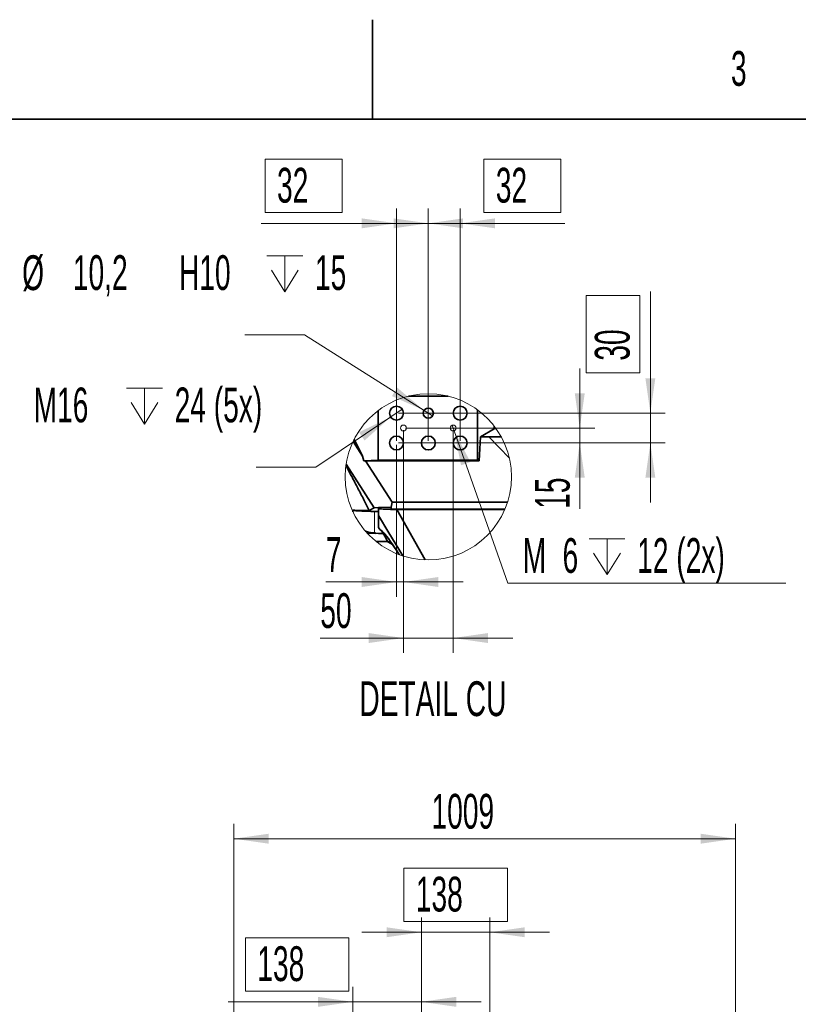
# Model space of a CAD drawing. Header units: millimetres. Extents: x 0 to 11920, y 0 to 8400.
# Tile 36 of 120: x 2300 to 3866, y 6419 to 8400. Entities that reach past the tile are written whole.
import ezdxf

# ---------------------------------------------------------------- set-up
doc = ezdxf.new("R2010")
doc.units = ezdxf.units.MM
doc.header["$LTSCALE"] = 20
doc.styles.add('SLDTEXTSTYLE0', font='TXT', dxfattribs={"width": 0.605})
doc.dimstyles.new('SLDDIMSTYLE1', dxfattribs={"dimtxt": 70, "dimasz": 70, "dimexe": 0, "dimexo": 0.0625, "dimgap": -17.5, "dimtad": 1, "dimdec": 1, "dimrnd": 1e-09, "dimzin": 12, "dimdsep": 46, "dimtxsty": 'SLDTEXTSTYLE0', "dimsah": 1, "dimcen": 0.09, "dimadec": 0, "dimazin": 3, "dimtfac": 1, "dimtmove": 0, "dimatfit": 0, "dimfxl": 1, "dimfrac": 2, "dimtolj": 1, "dimarcsym": 0})
doc.dimstyles.new('SLDDIMSTYLE11', dxfattribs={"dimtxt": 70, "dimasz": 70, "dimexe": 0, "dimexo": 0.0625, "dimgap": 17.5, "dimtad": 1, "dimdec": 1, "dimlfac": 0.5, "dimrnd": 1e-09, "dimzin": 12, "dimdsep": 46, "dimtxsty": 'SLDTEXTSTYLE0', "dimsah": 1, "dimcen": 0.09, "dimadec": 0, "dimazin": 3, "dimtfac": 1, "dimtmove": 0, "dimatfit": 0, "dimfxl": 1, "dimfrac": 2, "dimtolj": 1, "dimtzin": 12, "dimarcsym": 0})
doc.dimstyles.new('SLDDIMSTYLE14', dxfattribs={"dimtxt": 70, "dimasz": 70, "dimexe": 0, "dimexo": 0.0625, "dimgap": 17.5, "dimtad": 0, "dimtih": 1, "dimtoh": 1, "dimdec": 1, "dimlfac": 0.5, "dimrnd": 1e-09, "dimzin": 12, "dimdsep": 46, "dimtxsty": 'SLDTEXTSTYLE0', "dimblk1": 'NONE', "dimsah": 1, "dimcen": 0, "dimadec": 0, "dimazin": 3, "dimtfac": 1, "dimtmove": 0, "dimatfit": 3, "dimldrblk": 'NONE', "dimfxl": 1, "dimfrac": 2, "dimtolj": 1, "dimtzin": 12, "dimarcsym": 0})
doc.dimstyles.new('SLDDIMSTYLE18', dxfattribs={"dimtxt": 70, "dimasz": 70, "dimexe": 0, "dimexo": 0.0625, "dimgap": -17.5, "dimtad": 1, "dimdec": 1, "dimlfac": 0.5, "dimrnd": 1e-09, "dimzin": 12, "dimdsep": 46, "dimtxsty": 'SLDTEXTSTYLE0', "dimsah": 1, "dimcen": 0.09, "dimadec": 0, "dimazin": 3, "dimtfac": 1, "dimtmove": 0, "dimatfit": 0, "dimfxl": 1, "dimfrac": 2, "dimtolj": 1, "dimarcsym": 0})
doc.dimstyles.new('SLDDIMSTYLE20', dxfattribs={"dimtxt": 70, "dimasz": 70, "dimexe": 0, "dimexo": 0.0625, "dimgap": 17.5, "dimtad": 0, "dimtih": 1, "dimtoh": 1, "dimdec": 1, "dimlfac": 0.5, "dimrnd": 1e-09, "dimzin": 12, "dimdsep": 46, "dimtxsty": 'SLDTEXTSTYLE0', "dimblk1": 'NONE', "dimsah": 1, "dimcen": 0, "dimadec": 0, "dimazin": 3, "dimtfac": 1, "dimtmove": 0, "dimatfit": 3, "dimldrblk": 'NONE', "dimfxl": 1, "dimfrac": 2, "dimtolj": 1, "dimtzin": 12, "dimarcsym": 0})
doc.dimstyles.new('SLDDIMSTYLE9', dxfattribs={"dimtxt": 70, "dimasz": 70, "dimexe": 0, "dimexo": 0.0625, "dimgap": 17.5, "dimtad": 1, "dimdec": 0, "dimrnd": 1e-09, "dimzin": 12, "dimdsep": 46, "dimtxsty": 'SLDTEXTSTYLE0', "dimsah": 1, "dimcen": 0.09, "dimadec": 0, "dimazin": 3, "dimtfac": 1, "dimtofl": 0, "dimtmove": 0, "dimatfit": 3, "dimfxl": 1, "dimfrac": 2, "dimtolj": 1, "dimtzin": 12, "dimarcsym": 0})

# ---------------------------------------------------------------- blocks, each defined once
blk = doc.blocks.new('_D_39')
at = {"color": 7, "linetype": 'Continuous', "lineweight": 0}
for p, q in [((2730.6, 6027.6), (2730.6, 6781.9)), ((3740, 5844.6), (3740, 6781.9)), ((2730.6, 6751.9), (3740, 6751.9))]:
    blk.add_line(p, q, dxfattribs=at)
at = {"color": 7, "linetype": 'Continuous', "lineweight": 18}
for points in [[(2730.6, 6751.9), (2800.6, 6741.9), (2800.6, 6761.9)], [(3740, 6751.9), (3670, 6761.9), (3670, 6741.9)]]:
    blk.add_solid(points, dxfattribs=at)
at = {"color": 7, "linetype": 'Continuous', "lineweight": 18, "insert": (3128.4, 6842.1), "char_height": 70, "attachment_point": 1, "style": 'SLDTEXTSTYLE0'}
blk.add_mtext('1009', dxfattribs=at)
blk = doc.blocks.new('_D_44')
at = {"color": 7, "linetype": 'Continuous', "lineweight": 0}
for p, q in [((2753.9, 6445.1), (2753.9, 6552.6)), ((2753.9, 6552.6), (2962.4, 6552.6)), ((2962.4, 6552.6), (2962.4, 6445.1)), ((2962.4, 6445.1), (2753.9, 6445.1)), ((2970, 5712.2), (2970, 6453.6)), ((3108, 6097.6), (3108, 6453.6)), ((2970, 6423.6), (2719.1, 6423.6)), ((2970, 6423.6), (3108, 6423.6)), ((3108, 6423.6), (3228, 6423.6))]:
    blk.add_line(p, q, dxfattribs=at)
at = {"color": 7, "linetype": 'Continuous', "lineweight": 18}
for points in [[(2970, 6423.6), (2900, 6433.6), (2900, 6413.6)], [(3108, 6423.6), (3178, 6413.6), (3178, 6433.6)]]:
    blk.add_solid(points, dxfattribs=at)
at = {"color": 7, "linetype": 'Continuous', "lineweight": 18, "insert": (2778, 6535.4), "char_height": 70, "attachment_point": 1, "style": 'SLDTEXTSTYLE0'}
blk.add_mtext('138', dxfattribs=at)
blk = doc.blocks.new('_D_45')
at = {"color": 7, "linetype": 'Continuous', "lineweight": 0}
for p, q in [((3072.8, 6585.1), (3072.8, 6692.6)), ((3072.8, 6692.6), (3281.3, 6692.6)), ((3281.3, 6692.6), (3281.3, 6585.1)), ((3281.3, 6585.1), (3072.8, 6585.1)), ((3108, 6097.6), (3108, 6593.6)), ((3246, 5712.2), (3246, 6593.6)), ((3108, 6563.6), (2988, 6563.6)), ((3246, 6563.6), (3108, 6563.6)), ((3246, 6563.6), (3366, 6563.6))]:
    blk.add_line(p, q, dxfattribs=at)
at = {"color": 7, "linetype": 'Continuous', "lineweight": 18}
for points in [[(3108, 6563.6), (3038, 6573.6), (3038, 6553.6)], [(3246, 6563.6), (3316, 6553.6), (3316, 6573.6)]]:
    blk.add_solid(points, dxfattribs=at)
at = {"color": 7, "linetype": 'Continuous', "lineweight": 18, "insert": (3096.8, 6675.4), "char_height": 70, "attachment_point": 1, "style": 'SLDTEXTSTYLE0'}
blk.add_mtext('138', dxfattribs=at)
blk = doc.blocks.new('SW_SYMBOL_HOLE_DEPTH')
at = {"color": 0, "linetype": 'Continuous', "lineweight": 18}
for p, q in [((0, 17500), (16000, 17500)), ((8000, 17500), (8000, 1500)), ((2000, 11100), (8000, 1500)), ((14000, 11100), (8000, 1500))]:
    blk.add_line(p, q, dxfattribs=at)
blk = doc.blocks.new('_D_100')
at = {"color": 7, "linetype": 'Continuous', "lineweight": 0}
for p, q in [((3170, 7583.9), (3174, 7572.6)), ((3174, 7572.6), (3281.8, 7266.4)), ((3281.8, 7266.4), (3841.4, 7266.4))]:
    blk.add_line(p, q, dxfattribs=at)
at = {"color": 7, "linetype": 'Continuous', "lineweight": 18}
blk.add_solid([(3174, 7572.6), (3187.8, 7503.3), (3206.6, 7509.9)], dxfattribs=at)
at = {"color": 7, "linetype": 'Continuous', "lineweight": 18, "xscale": 0.004511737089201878, "yscale": 0.004511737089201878, "zscale": 0.004511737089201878}
blk.add_blockref('SW_SYMBOL_HOLE_DEPTH', (3445.4, 7276.5), dxfattribs=at)
at = {"color": 7, "linetype": 'Continuous', "lineweight": 18, "char_height": 70, "attachment_point": 1, "style": 'SLDTEXTSTYLE0'}
for s, insert in [('M', (3311.8, 7356.8)), ('6', (3392, 7356.8)), ('12 (2x)', (3542.1, 7356.8))]:
    blk.add_mtext(s, dxfattribs=dict(at, insert=insert))
blk = doc.blocks.new('_None')
blk = doc.blocks.new('_D_101')
at = {"color": 7, "linetype": 'Continuous', "lineweight": 0}
for p, q in [((3072, 7574.3), (3072, 7125.7)), ((3172, 7574.3), (3172, 7125.7)), ((3072, 7155.7), (2904.7, 7155.7)), ((3172, 7155.7), (3072, 7155.7)), ((3172, 7155.7), (3292, 7155.7))]:
    blk.add_line(p, q, dxfattribs=at)
at = {"color": 7, "linetype": 'Continuous', "lineweight": 18}
for points in [[(3072, 7155.7), (3002, 7165.7), (3002, 7145.7)], [(3172, 7155.7), (3242, 7145.7), (3242, 7165.7)]]:
    blk.add_solid(points, dxfattribs=at)
at = {"color": 7, "linetype": 'Continuous', "lineweight": 18, "insert": (2904.7, 7245.9), "char_height": 70, "attachment_point": 1, "style": 'SLDTEXTSTYLE0'}
blk.add_mtext('50', dxfattribs=at)
blk = doc.blocks.new('_D_102')
at = {"color": 7, "linetype": 'Continuous', "lineweight": 0}
for p, q in [((3072, 7574.3), (3072, 7238.5)), ((3058, 7544.3), (3058, 7238.5)), ((3058, 7268.5), (2915.8, 7268.5)), ((3072, 7268.5), (3058, 7268.5)), ((3072, 7268.5), (3192, 7268.5))]:
    blk.add_line(p, q, dxfattribs=at)
at = {"color": 7, "linetype": 'Continuous', "lineweight": 18}
for points in [[(3058, 7268.5), (2988, 7278.5), (2988, 7258.5)], [(3072, 7268.5), (3142, 7258.5), (3142, 7278.5)]]:
    blk.add_solid(points, dxfattribs=at)
at = {"color": 7, "linetype": 'Continuous', "lineweight": 18, "insert": (2915.8, 7358.7), "char_height": 70, "attachment_point": 1, "style": 'SLDTEXTSTYLE0'}
blk.add_mtext('7', dxfattribs=at)
blk = doc.blocks.new('_D_103')
at = {"color": 7, "linetype": 'Continuous', "lineweight": 0}
for p, q in [((3426.6, 7578.3), (3426.6, 7698.3)), ((3076, 7578.3), (3456.6, 7578.3)), ((3426.6, 7578.3), (3426.6, 7548.3)), ((3062, 7548.3), (3456.6, 7548.3)), ((3426.6, 7548.3), (3426.6, 7415.7))]:
    blk.add_line(p, q, dxfattribs=at)
at = {"color": 7, "linetype": 'Continuous', "lineweight": 18}
for points in [[(3426.6, 7578.3), (3436.6, 7648.3), (3416.6, 7648.3)], [(3426.6, 7548.3), (3416.6, 7478.3), (3436.6, 7478.3)]]:
    blk.add_solid(points, dxfattribs=at)
at = {"color": 7, "linetype": 'Continuous', "lineweight": 18, "insert": (3336.4, 7415.7), "char_height": 70, "attachment_point": 1, "rotation": 90, "style": 'SLDTEXTSTYLE0'}
blk.add_mtext('15', dxfattribs=at)
blk = doc.blocks.new('_D_104')
at = {"color": 7, "linetype": 'Continuous', "lineweight": 0}
for p, q in [((2793.6, 8011.7), (2793.6, 8119.1)), ((2793.6, 8119.1), (2948.6, 8119.1)), ((2948.6, 8119.1), (2948.6, 8011.7)), ((2948.6, 8011.7), (2793.6, 8011.7)), ((3058, 7552.3), (3058, 8020.2)), ((3122, 7552.3), (3122, 8020.2)), ((3058, 7990.2), (2785.6, 7990.2)), ((3058, 7990.2), (3122, 7990.2)), ((3122, 7990.2), (3242, 7990.2))]:
    blk.add_line(p, q, dxfattribs=at)
at = {"color": 7, "linetype": 'Continuous', "lineweight": 18}
for points in [[(3058, 7990.2), (2988, 8000.2), (2988, 7980.2)], [(3122, 7990.2), (3192, 7980.2), (3192, 8000.2)]]:
    blk.add_solid(points, dxfattribs=at)
at = {"color": 7, "linetype": 'Continuous', "lineweight": 18, "insert": (2817.6, 8101.9), "char_height": 70, "attachment_point": 1, "style": 'SLDTEXTSTYLE0'}
blk.add_mtext('32', dxfattribs=at)
blk = doc.blocks.new('_D_105')
at = {"color": 7, "linetype": 'Continuous', "lineweight": 0}
for p, q in [((3233.7, 8011.7), (3233.7, 8119.1)), ((3233.7, 8119.1), (3388.7, 8119.1)), ((3388.7, 8119.1), (3388.7, 8011.7)), ((3122, 7552.3), (3122, 8020.2)), ((3186, 7552.3), (3186, 8020.2)), ((3388.7, 8011.7), (3233.7, 8011.7)), ((3122, 7990.2), (3002, 7990.2)), ((3186, 7990.2), (3122, 7990.2)), ((3186, 7990.2), (3396.7, 7990.2))]:
    blk.add_line(p, q, dxfattribs=at)
at = {"color": 7, "linetype": 'Continuous', "lineweight": 18}
for points in [[(3122, 7990.2), (3052, 8000.2), (3052, 7980.2)], [(3186, 7990.2), (3256, 7980.2), (3256, 8000.2)]]:
    blk.add_solid(points, dxfattribs=at)
at = {"color": 7, "linetype": 'Continuous', "lineweight": 18, "insert": (3257.7, 8101.9), "char_height": 70, "attachment_point": 1, "style": 'SLDTEXTSTYLE0'}
blk.add_mtext('32', dxfattribs=at)
blk = doc.blocks.new('_D_106')
at = {"color": 7, "linetype": 'Continuous', "lineweight": 0}
for p, q in [((2872.7, 7765.6), (2752.7, 7765.6)), ((3113.3, 7613.7), (2872.7, 7765.6)), ((3130.6, 7602.8), (3113.3, 7613.7))]:
    blk.add_line(p, q, dxfattribs=at)
at = {"color": 7, "linetype": 'Continuous', "lineweight": 18}
blk.add_solid([(3113.3, 7613.7), (3059.5, 7659.5), (3048.8, 7642.6)], dxfattribs=at)
at = {"color": 7, "linetype": 'Continuous', "lineweight": 18, "xscale": 0.004511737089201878, "yscale": 0.004511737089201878, "zscale": 0.004511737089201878}
blk.add_blockref('SW_SYMBOL_HOLE_DEPTH', (2797.3, 7845.8), dxfattribs=at)
at = {"color": 7, "linetype": 'Continuous', "lineweight": 18, "char_height": 70, "attachment_point": 1, "style": 'SLDTEXTSTYLE0'}
for s, insert in [('%%c', (2305, 7925.9)), ('10,2', (2407, 7926.1)), ('H10', (2620.4, 7926.1)), ('15', (2894, 7926.1))]:
    blk.add_mtext(s, dxfattribs=dict(at, insert=insert))
blk = doc.blocks.new('_D_107')
at = {"color": 7, "linetype": 'Continuous', "lineweight": 0}
for p, q in [((3069.6, 7616.1), (3046.3, 7600.5)), ((3046.3, 7600.5), (2895.7, 7499.4)), ((2895.7, 7499.4), (2775.7, 7499.4))]:
    blk.add_line(p, q, dxfattribs=at)
at = {"color": 7, "linetype": 'Continuous', "lineweight": 18}
blk.add_solid([(3046.3, 7600.5), (2982.6, 7569.8), (2993.8, 7553.2)], dxfattribs=at)
at = {"color": 7, "linetype": 'Continuous', "lineweight": 18, "xscale": 0.004511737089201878, "yscale": 0.004511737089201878, "zscale": 0.004511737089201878}
blk.add_blockref('SW_SYMBOL_HOLE_DEPTH', (2515, 7579.5), dxfattribs=at)
at = {"color": 7, "linetype": 'Continuous', "lineweight": 18, "char_height": 70, "attachment_point": 1, "style": 'SLDTEXTSTYLE0'}
for s, insert in [('24 (5x)', (2611.7, 7659.8)), ('M16', (2328, 7659.8))]:
    blk.add_mtext(s, dxfattribs=dict(at, insert=insert))
blk = doc.blocks.new('_D_108')
at = {"color": 7, "linetype": 'Continuous', "lineweight": 0}
for p, q in [((3568.6, 7608.3), (3568.6, 7852.8)), ((3439.7, 7689.7), (3439.7, 7844.8)), ((3439.7, 7844.8), (3547.1, 7844.8)), ((3547.1, 7844.8), (3547.1, 7689.7)), ((3547.1, 7689.7), (3439.7, 7689.7)), ((3062, 7608.3), (3598.6, 7608.3)), ((3568.6, 7608.3), (3568.6, 7548.3)), ((3062, 7548.3), (3598.6, 7548.3)), ((3568.6, 7548.3), (3568.6, 7428.3))]:
    blk.add_line(p, q, dxfattribs=at)
at = {"color": 7, "linetype": 'Continuous', "lineweight": 18}
for points in [[(3568.6, 7608.3), (3578.6, 7678.3), (3558.6, 7678.3)], [(3568.6, 7548.3), (3558.6, 7478.3), (3578.6, 7478.3)]]:
    blk.add_solid(points, dxfattribs=at)
at = {"color": 7, "linetype": 'Continuous', "lineweight": 18, "insert": (3456.9, 7713.8), "char_height": 70, "attachment_point": 1, "rotation": 90, "style": 'SLDTEXTSTYLE0'}
blk.add_mtext('30', dxfattribs=at)

msp = doc.modelspace()

# ---------------------------------------------------------------- linework, layer by layer
at = {"color": 7, "linetype": 'Continuous', "lineweight": 35}
for p, q in [((3010, 8200), (3010, 8400)), ((11720, 8200), (400, 8200)), ((3162.119624, 7642.519097), (3081.807372, 7642.519097)), ((3020.961401, 7613.467555), (3020.961401, 7513.908129)), ((3220.838425, 7513.908129), (3220.838425, 7615.052919)), ((3254.369852, 7576.570015), (3227.137563, 7560.257296)), ((3254.369852, 7582.337003), (3254.369852, 7576.570015)), ((3258.305189, 7577.022772), (3254.369852, 7576.570015)), ((2989.561913, 7521.473389), (2970.502016, 7551.084499)), ((2989.561913, 7521.473389), (2972.765681, 7555.731039)), ((3227.137563, 7560.257296), (3224.215624, 7512.56011)), ((3227.137563, 7560.257296), (3243.600366, 7560.257296)), ((3243.600366, 7560.257296), (3268.531916, 7560.712795)), ((3285.016891, 7517.357211), (3243.600366, 7560.257296)), ((2989.561913, 7521.473389), (2992.078182, 7512.467604)), ((2992.078182, 7512.467604), (3020.961401, 7513.908129)), ((2992.078182, 7512.467604), (2995.299098, 7512.56011)), ((2995.299098, 7512.56011), (3049.176213, 7428.857307)), ((2995.299098, 7512.56011), (3224.215624, 7512.56011)), ((3020.961401, 7513.908129), (3220.838425, 7513.908129)), ((3220.838425, 7513.908129), (3224.215624, 7512.56011)), ((3013.284084, 7418.025236), (2956.715819, 7505.908828)), ((2969.963548, 7412.746887), (2970.177052, 7409.957271)), ((3013.284084, 7418.025236), (3003.313539, 7412.275176)), ((3021.963474, 7418.212275), (3013.284084, 7418.025236)), ((3047.123072, 7418.754558), (3021.963474, 7418.212275)), ((3021.963474, 7418.212275), (3021.963474, 7415.803652)), ((3047.123072, 7414.718251), (3021.963474, 7415.803652)), ((3021.963474, 7415.666084), (3021.963474, 7402.600865)), ((3049.176213, 7428.857307), (3047.123072, 7418.754558)), ((3047.123072, 7414.718251), (3047.123072, 7418.754558)), ((3275.862929, 7414.718251), (3047.123072, 7414.718251)), ((3049.176213, 7428.857307), (3281.136391, 7428.857307)), ((3115.958092, 7313.039641), (3058.554885, 7414.037328)), ((3275.571582, 7414.037328), (3058.554885, 7414.037328)), ((3021.963474, 7378.128748), (3021.963474, 7402.600865)), ((3024.231431, 7374.037247), (3021.963474, 7378.128748)), ((3027.242062, 7372.263889), (3024.231431, 7374.037247)), ((3013.770697, 7367.36701), (3015.531656, 7367.36701)), ((3015.531656, 7367.36701), (3015.452621, 7366.346459)), ((3015.452621, 7366.346459), (3015.531656, 7366.425495)), ((3015.531656, 7366.425495), (3015.531656, 7367.36701)), ((3016.894695, 7350.057344), (3040.490267, 7350.057344)), ((3040.855762, 7349.428158), (3046.406505, 7349.201541)), ((3050.017473, 7344.031434), (3040.855762, 7349.428158))]:
    msp.add_line(p, q, dxfattribs=at)
at = {"color": 8, "linetype": 'Continuous', "lineweight": 18}
msp.add_line((3013.770697, 7367.36701), (3013.770697, 7410.470109), dxfattribs=at)
at = {"color": 7, "linetype": 'Continuous', "lineweight": 35, "flags": 128}
for points in [[(2969.963548, 7412.746887), (2970.345375, 7412.5068), (2971.504566, 7412.268262), (2973.432896, 7412.0333), (2976.116297, 7411.803465), (2979.535338, 7411.580305), (2983.665463, 7411.365728), (2988.47687, 7411.161046), (2993.934628, 7410.967688), (2999.999401, 7410.787325), (3006.627438, 7410.621028), (3013.770697, 7410.470109)], [(3013.770697, 7410.470109), (3020.663497, 7410.333495), (3022.091863, 7410.304408)], [(3021.963474, 7402.600865), (3042.786715, 7367.678146), (3062.456724, 7334.689479), (3070.613143, 7321.010332)], [(3063.856956, 7323.350768), (3062.9096, 7324.808221), (3058.033106, 7332.19574), (3053.460476, 7339.00116), (3049.200651, 7345.211248), (3045.261857, 7350.813846), (3041.651842, 7355.798225), (3038.37764, 7360.15461), (3035.445568, 7363.874535), (3032.86123, 7366.95085), (3030.629751, 7369.377355), (3028.755543, 7371.149521), (3027.242062, 7372.263889)], [(3040.855762, 7349.428158), (3034.394142, 7360.560517), (3027.841804, 7371.87026)], [(3015.531656, 7366.425495), (3021.876213, 7366.17146), (3028.120157, 7365.910749), (3031.374332, 7365.77044)], [(3063.86244, 7323.348741), (3063.635108, 7323.699098), (3058.80141, 7331.040006), (3054.259417, 7337.821703), (3050.017473, 7344.031434)]]:
    msp.add_lwpolyline(points, dxfattribs=at)
at = {"color": 7, "linetype": 'Continuous', "lineweight": 18}
for centre, radius in [((3121.96346, 7480.15484), 167.239942), ((3071.963491, 7578.257295), 6), ((3171.963491, 7578.257295), 6)]:
    msp.add_circle(centre, radius, dxfattribs=at)
at = {"color": 7, "linetype": 'Continuous', "lineweight": 35}
for centre, radius in [((3057.963488, 7608.257275), 13.999997), ((3121.963512, 7608.257338), 10.200017), ((3185.963509, 7608.257275), 13.999997), ((3057.963488, 7548.257332), 13.999997), ((3121.963498, 7548.257332), 13.999997), ((3185.963509, 7548.257332), 13.999997)]:
    msp.add_circle(centre, radius, dxfattribs=at)
for points, knots in [([(2956.246731, 7502.691965), (2960.1192, 7495.404673), (2968.206856, 7480.185156), (2980.193676, 7457.303434), (2992.033886, 7434.463625), (2999.621479, 7419.537907), (3003.313539, 7412.275176)], [0, 0, 0, 0, 0.2428682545, 0.5072306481, 0.7602225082, 1, 1, 1, 1]), ([(2969.963548, 7412.746887), (2975.582587, 7412.67366), (2986.699426, 7412.528787), (2997.815913, 7412.359096), (3003.313539, 7412.275176)], [0, 0, 0, 0, 0.5054529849, 1, 1, 1, 1]), ([(3058.554885, 7414.037328), (3052.974185, 7414.282645), (3042.738123, 7414.732603), (3030.541118, 7415.278526), (3023.924742, 7415.577469), (3021.963474, 7415.666084)], [0, 0, 0, 0, 0.4575305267, 0.8391978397, 1, 1, 1, 1]), ([(2995.771524, 7370.42294), (2998.306906, 7369.593098), (3004.14374, 7367.682675), (3010.292699, 7367.481053), (3013.770697, 7367.36701)], [0, 0, 0, 0, 0.4343762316, 1, 1, 1, 1]), ([(2998.819229, 7367.013912), (2999.839873, 7366.976479), (3005.385081, 7366.773105), (3010.92906, 7366.53816), (3015.452621, 7366.346459)], [0, 0, 0, 0, 0.1840587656, 1, 1, 1, 1])]:
    msp.add_open_spline(points, degree=3, knots=knots, dxfattribs=at)

# ---------------------------------------------------------------- texts
at = {"color": 7, "linetype": 'Continuous', "lineweight": 0, "char_height": 70, "style": 'SLDTEXTSTYLE0'}
for s, insert, attachment_point in [('3', (3730.666784, 8336.956381), 1), ('DETAIL CU', (3131.172349, 7068.659134), 2)]:
    msp.add_mtext(s, dxfattribs=dict(at, insert=insert, attachment_point=attachment_point))

# ---------------------------------------------------------------- dimensions: what is measured, and where the dimension line sits
at = {"color": 7, "linetype": 'Continuous', "lineweight": 18}
for base, p1, p2, dimstyle, picture, middle in [((3121.963491, 7990.180755), (3057.963491, 7548.257295), (3121.963491, 7548.257295), 'SLDDIMSTYLE18', '_D_104', (2871.109393, 7990.180755)), ((3121.963491, 7990.180755), (3185.963491, 7548.257295), (3121.963491, 7548.257295), 'SLDDIMSTYLE18', '_D_105', (3311.191449, 7990.180755)), ((3071.963491, 7155.662024), (3171.963491, 7578.257295), (3071.963491, 7578.257295), 'SLDDIMSTYLE11', '_D_101', (2958.210052, 7155.662024)), ((3057.963491, 7268.481394), (3071.963491, 7578.257295), (3057.963491, 7548.257295), 'SLDDIMSTYLE11', '_D_102', (2942.581631, 7268.481394)), ((3740.046422, 6751.867118), (2730.628694, 6023.635074), (3740.046422, 5840.635074), 'SLDDIMSTYLE9', '_D_39', (3235.337558, 6751.867118))]:
    dim = msp.add_linear_dim(base=base, p1=p1, p2=p2, dimstyle=dimstyle, dxfattribs=at)
    dim.commit()
    dim.dimension.update_dxf_attribs({"geometry": picture, "text_midpoint": middle, "dimtype": 160})
dim = msp.add_diameter_dim_2p(p1=(3130.58866, 7602.812438), p2=(3113.338323, 7613.702152), text='<> H10{\\fGDT;x}15', dimstyle='SLDDIMSTYLE20', dxfattribs=at)
dim.commit()
dim.dimension.update_dxf_attribs({"geometry": '_D_106', "text_midpoint": (2652.945487, 7891.049413), "dimtype": 163})
for base, p1, p2, angle, dimstyle, picture, middle in [((3568.632322, 7548.257295), (3057.963491, 7608.257295), (3057.963491, 7548.257295), 90, 'SLDDIMSTYLE18', '_D_108', (3568.632322, 7767.236915)), ((3426.59144, 7548.257295), (3071.963491, 7578.257295), (3057.963491, 7548.257295), 90, 'SLDDIMSTYLE11', '_D_103', (3426.59144, 7469.126882)), ((3108.047743, 6563.635074), (3246.047743, 5708.235074), (3108.047743, 6093.635074), 0, 'SLDDIMSTYLE1', '_D_45', (3177.047743, 6563.635074))]:
    dim = msp.add_linear_dim(base=base, p1=p1, p2=p2, angle=angle, dimstyle=dimstyle, dxfattribs=at)
    dim.commit()
    dim.dimension.update_dxf_attribs({"geometry": picture, "text_midpoint": middle, "dimtype": 160})
for p1, p2, text, picture, middle in [((3069.589542, 7616.056972), (3046.337441, 7600.457619), 'M16{\\fGDT;x}24 (5x)', '_D_107', (2619.464445, 7623.231666)), ((3169.969825, 7583.916385), (3173.957157, 7572.598206), 'M<>{\\fGDT;x}12 (2x)', '_D_100', (3576.600237, 7321.786299))]:
    dim = msp.add_diameter_dim_2p(p1=p1, p2=p2, text=text, dimstyle='SLDDIMSTYLE14', override={"dimpost": '<>'}, dxfattribs=at)
    dim.commit()
    dim.dimension.update_dxf_attribs({"geometry": picture, "text_midpoint": middle, "dimtype": 163})
dim = msp.add_linear_dim(base=(3108.047743, 6423.635074), p1=(2970.047743, 5708.235074), p2=(3108.047743, 6093.635074), text=' <>', dimstyle='SLDDIMSTYLE1', dxfattribs=at)
dim.commit()
dim.dimension.update_dxf_attribs({"geometry": '_D_44', "text_midpoint": (2844.794101, 6423.635074), "dimtype": 160})

doc.saveas('drawing.dxf')
